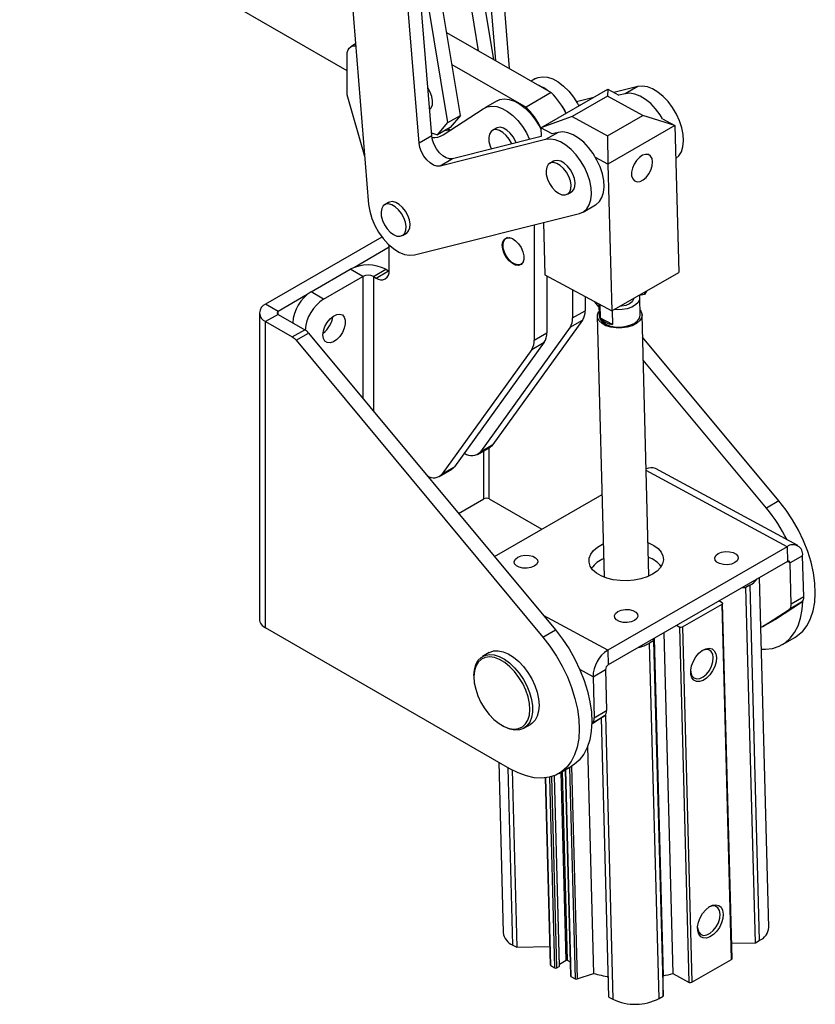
# Model space of a CAD drawing. Extents: x 62 to 786, y 69 to 586.
# Tile 1 of 8: x 92 to 234, y 69 to 245. Entities that reach past the tile are written whole.
import ezdxf

# ---------------------------------------------------------------- set-up
doc = ezdxf.new("R2010")
doc.units = 0
doc.header["$LTSCALE"] = 2
doc.layers.get('0').update_dxf_attribs({"linetype": 'CONTINUOUS'})

msp = doc.modelspace()

# ---------------------------------------------------------------- linework, layer by layer
at = {"color": 7, "linetype": 'CONTINUOUS'}
for p, q in [((150.413674, 235.588727), (91.906395, 269.36426)), ((173.931498, 239.1723), (170.67198, 258.899819)), ((176.999186, 237.401362), (175.251184, 258.875115)), ((179.459181, 235.981236), (177.490355, 260.167761)), ((150.717605, 255.452803), (154.280579, 211.682602)), ((170.676322, 227.621454), (165.957935, 256.178459)), ((176.64287, 237.607058), (173.628149, 255.852995)), ((165.558229, 223.945895), (163.277594, 251.962908)), ((163.319057, 222.653248), (161.038422, 250.670262)), ((168.43715, 226.328808), (164.435333, 250.548932)), ((168.223347, 242.467545), (186.906192, 231.682168)), ((151.944279, 240.383437), (151.104166, 239.89845)), ((150.413674, 231.295614), (150.413674, 238.372301)), ((169.170233, 236.736728), (182.416064, 229.090072)), ((184.129515, 234.191651), (183.344342, 233.738381)), ((202.373737, 232.788418), (198.109463, 231.720422)), ((202.373737, 232.788418), (200.134566, 231.495772)), ((153.582195, 220.262073), (150.413674, 231.295614)), ((186.906192, 231.682168), (182.416064, 229.090072)), ((185.087175, 225.375718), (197.060849, 232.287974)), ((197.008519, 231.039264), (190.691699, 227.392641)), ((194.520798, 230.821632), (191.412907, 230.043255)), ((197.060849, 232.287974), (197.008519, 231.039264)), ((203.322265, 227.622018), (197.008519, 231.039264)), ((197.060849, 232.287974), (199.033849, 231.220109)), ((200.134566, 231.495772), (199.033842, 231.220094)), ((177.270749, 230.23217), (175.031577, 228.939524)), ((192.281627, 229.528986), (191.766387, 229.399944)), ((167.594747, 224.143467), (174.770565, 228.765682)), ((168.43715, 226.328808), (170.676322, 227.621454)), ((170.676322, 227.621454), (168.856471, 225.447108)), ((190.691699, 227.392641), (185.087175, 225.375718)), ((190.691699, 227.392641), (197.005444, 223.975395)), ((197.005444, 223.975395), (203.322265, 227.622018)), ((209.028694, 225.810507), (203.322265, 227.622018)), ((166.617299, 224.154462), (168.43715, 226.328808)), ((168.856471, 225.447108), (166.617299, 224.154462)), ((209.028694, 225.810507), (197.05502, 218.898252)), ((206.820358, 227.005746), (209.028694, 225.810507)), ((209.028694, 225.810507), (209.72789, 199.542802)), ((165.558229, 223.945895), (163.319057, 222.653248)), ((165.511202, 224.5236), (166.617299, 224.154462)), ((168.738212, 225.010196), (168.418924, 225.194518)), ((185.128477, 223.82407), (169.277054, 219.854048)), ((177.110575, 225.338204), (176.403468, 224.93)), ((187.060174, 224.307854), (185.087175, 225.375718)), ((185.087175, 225.375718), (185.128477, 223.824056)), ((188.160976, 224.583566), (185.921805, 223.290919)), ((188.160976, 224.583566), (187.060252, 224.307888)), ((197.005444, 223.975395), (197.05502, 218.898252)), ((185.921805, 223.290919), (167.037882, 218.561402)), ((169.277054, 219.854048), (167.037882, 218.561402)), ((187.35544, 219.429832), (186.648334, 219.021628)), ((197.05502, 218.898252), (194.846683, 220.093491)), ((197.05502, 218.898252), (197.754215, 192.630547)), ((189.823077, 213.522217), (190.530183, 213.930421)), ((157.853616, 212.041036), (157.146509, 211.632833)), ((192.60918, 210.329102), (194.848309, 211.621723)), ((162.461994, 202.680538), (191.963819, 210.069334)), ((183.883396, 208.045573), (183.883396, 187.425227)), ((185.537443, 208.459834), (185.786371, 199.108012)), ((160.321251, 206.133423), (161.028357, 206.541627)), ((156.648079, 205.858429), (135.865962, 193.861168)), ((157.956147, 199.886719), (157.956147, 204.411287)), ((179.078959, 205.746495), (178.84956, 205.614067)), ((157.956147, 204.028269), (151.73599, 200.437449)), ((181.516011, 200.99514), (181.74541, 201.127569)), ((143.99769, 196.051878), (150.998132, 200.093147)), ((153.237303, 198.800501), (150.998132, 200.093147)), ((155.122922, 198.800501), (157.362093, 200.093147)), ((155.599125, 198.525595), (157.838296, 199.818241)), ((157.362093, 200.093147), (157.838296, 199.818241)), ((157.838296, 199.818241), (157.95332, 199.755084)), ((185.786371, 199.108012), (197.754215, 192.630547)), ((197.754215, 192.630547), (209.72789, 199.542802)), ((146.236862, 194.759232), (153.237303, 198.800501)), ((155.122922, 198.800501), (155.599125, 198.525595)), ((186.122568, 198.92605), (186.122568, 188.717874)), ((143.318229, 195.577978), (138.105133, 192.568522)), ((146.236862, 194.759232), (143.99769, 196.051878)), ((190.742162, 196.425744), (190.742162, 191.384709)), ((203.615012, 195.601669), (202.427966, 195.328646)), ((203.604205, 196.007675), (203.615012, 195.601669)), ((203.935821, 196.199112), (203.615012, 195.601669)), ((138.105133, 192.568522), (135.865962, 193.861168)), ((192.981334, 195.213817), (192.981334, 192.677355)), ((195.448147, 193.383771), (194.700306, 194.28344)), ((195.43478, 193.885917), (195.492646, 191.712034)), ((195.712569, 191.364791), (195.648541, 193.77022)), ((202.823381, 191.907164), (202.741012, 195.00165)), ((134.743203, 192.296386), (134.743203, 137.533722)), ((138.105134, 192.02425), (135.865961, 190.731604)), ((138.105134, 192.02425), (142.868218, 189.274581)), ((190.742162, 191.384709), (192.981334, 192.677355)), ((197.806166, 192.660537), (197.871764, 190.196151)), ((135.865961, 190.731604), (140.629045, 187.981934)), ((135.865961, 135.968939), (135.865961, 190.731604)), ((192.526899, 191.00996), (176.495919, 168.74404)), ((190.287728, 189.717314), (192.526899, 191.00996)), ((195.15943, 191.703163), (196.400119, 145.092476)), ((197.871764, 190.196151), (195.712569, 191.364791)), ((204.397286, 145.305346), (203.156599, 191.916032)), ((140.629045, 187.981934), (142.868218, 189.274581)), ((141.302811, 187.395727), (143.541983, 188.688374)), ((143.541983, 188.688374), (187.670329, 135.600915)), ((190.287728, 189.717314), (174.256747, 167.451394)), ((183.883396, 187.425227), (186.122568, 188.717874)), ((141.302811, 187.395727), (185.431156, 134.308268)), ((185.668133, 187.050479), (169.637153, 164.784558)), ((183.428962, 185.757832), (185.668133, 187.050479)), ((227.621862, 158.664444), (203.261624, 187.970397)), ((183.428962, 185.757832), (167.397982, 163.491912)), ((225.38269, 157.371797), (203.371244, 183.852096)), ((173.744493, 166.982183), (175.983664, 168.27483)), ((174.256747, 167.451394), (176.495919, 168.74404)), ((171.411349, 167.213214), (171.393254, 167.22366)), ((166.885727, 163.022702), (169.124899, 164.315348)), ((167.397982, 163.491912), (169.637153, 164.784558)), ((230.980174, 150.660972), (205.536724, 164.43196)), ((170.359699, 156.426022), (174.874686, 159.032469)), ((175.817495, 159.032468), (185.213793, 153.608101)), ((176.759145, 148.727332), (196.007589, 159.839222)), ((227.621862, 158.664444), (225.38269, 157.371797)), ((229.07096, 150.467123), (197.015451, 131.961872)), ((229.07096, 150.467123), (229.140829, 147.842335)), ((231.866113, 148.85453), (229.626942, 147.561885)), ((232.061973, 141.496324), (231.866113, 148.85453)), ((229.140829, 147.842335), (197.08532, 129.337083)), ((229.822802, 140.203678), (229.626942, 147.561885)), ((204.397286, 145.305346), (204.396845, 145.225048)), ((225.823141, 82.408187), (224.157975, 144.965793)), ((221.007663, 143.147158), (221.714597, 143.159993)), ((222.423141, 143.569026), (221.714597, 143.159993)), ((223.406111, 79.612526), (221.714597, 143.159993)), ((222.423141, 143.569026), (224.114655, 80.02156)), ((232.061973, 141.496324), (229.822802, 140.203678)), ((210.378538, 136.11516), (217.449606, 140.1972)), ((217.449721, 140.460777), (216.884311, 140.766797)), ((219.141121, 76.649726), (217.449606, 140.1972)), ((219.238747, 76.786104), (217.547233, 140.333579)), ((224.764573, 136.207665), (229.439993, 139.255544)), ((227.003744, 137.50031), (231.679164, 140.54819)), ((231.679164, 140.54819), (229.439993, 139.255544)), ((224.733778, 136.188754), (226.972948, 137.481399)), ((227.003744, 137.50031), (224.764573, 136.207665)), ((226.972948, 137.481399), (227.003744, 137.50031)), ((179.513813, 110.771571), (135.865961, 135.968939)), ((185.431156, 134.308268), (187.670329, 135.600915)), ((209.341839, 136.41262), (209.907249, 136.1066)), ((211.598764, 72.559126), (209.907249, 136.1066)), ((210.378538, 136.11516), (212.070053, 72.567685)), ((205.218312, 133.63689), (205.218485, 134.032259)), ((205.304745, 134.082052), (206.911411, 73.722239)), ((207.050469, 135.089841), (208.672764, 74.142794)), ((228.24713, 132.965486), (230.486303, 134.258133)), ((205.218312, 133.63689), (204.509769, 133.227857)), ((206.201283, 69.68039), (204.509769, 133.227857)), ((205.218312, 133.63689), (206.909827, 70.089424)), ((175.809948, 131.530076), (174.631437, 130.849736)), ((197.015451, 131.961872), (197.08532, 129.337083)), ((173.09682, 127.457876), (173.09682, 127.185739)), ((194.389455, 127.219716), (196.628626, 128.512362)), ((194.389455, 127.219716), (194.585315, 119.86151)), ((196.628626, 128.512362), (196.824486, 121.154156)), ((196.441676, 120.206021), (194.165164, 118.721972)), ((194.202506, 118.913375), (196.441676, 120.206021)), ((194.585315, 119.86151), (196.824486, 121.154156)), ((197.245513, 69.91391), (195.915956, 119.863312)), ((178.098785, 118.521139), (178.334453, 118.385042)), ((182.039168, 118.017784), (183.217678, 118.698124)), ((194.202506, 118.913375), (194.16968, 118.891978)), ((193.411501, 114.730662), (194.491162, 74.169546)), ((177.531568, 111.915896), (178.342584, 81.447279)), ((188.295597, 109.901957), (190.534769, 111.194603)), ((179.913189, 110.548432), (180.757262, 78.837997)), ((188.392871, 75.466456), (187.486591, 109.513992)), ((189.391599, 110.534671), (190.37224, 73.69353)), ((185.838693, 109.119259), (186.728773, 75.680402)), ((219.165563, 79.535511), (223.406111, 79.612526)), ((223.406111, 79.612526), (224.114655, 80.02156)), ((180.049064, 79.221304), (180.757262, 78.837997)), ((180.757262, 78.837997), (186.641879, 78.944867)), ((188.383693, 75.811241), (189.591423, 76.508448)), ((189.77994, 76.511872), (190.304784, 76.227811)), ((212.070053, 72.567685), (219.141121, 76.649726)), ((186.826286, 75.553202), (187.552525, 75.160138)), ((187.929558, 75.16698), (188.353821, 75.411902)), ((191.578749, 73.176388), (194.491162, 74.169546)), ((208.672764, 74.142794), (211.598764, 72.559126)), ((190.450251, 73.591777), (191.17649, 73.198704)), ((206.909827, 70.089424), (206.911411, 73.722239)), ((197.245513, 69.91391), (197.953714, 69.53061)), ((206.201283, 69.68039), (206.909827, 70.089424))]:
    msp.add_line(p, q, dxfattribs=at)
at = {"color": 8, "linetype": 'CONTINUOUS'}
for p, q in [((153.237303, 198.800501), (153.237303, 177.024673)), ((155.122922, 198.800501), (155.122922, 174.756226)), ((138.105133, 192.024254), (138.105133, 192.568522)), ((174.874686, 159.032469), (174.874686, 167.634622)), ((175.817495, 159.032468), (175.817495, 168.178894)), ((229.07096, 150.467123), (203.897219, 164.092138)), ((229.626942, 147.561885), (229.125318, 147.833378)), ((197.015451, 131.961872), (185.526277, 138.180261)), ((194.389455, 127.219716), (192.048033, 128.486981)), ((196.600997, 120.349894), (197.953714, 69.53061)), ((180.049064, 79.221304), (179.2045, 110.950128)), ((190.170705, 110.984437), (191.17649, 73.198704)), ((190.566287, 111.212933), (191.578749, 73.176388)), ((187.552525, 75.160138), (186.644998, 109.254451)), ((187.929558, 75.16698), (187.01957, 109.353742)), ((187.446498, 109.498546), (188.353821, 75.411902)), ((189.591423, 76.508448), (188.696392, 110.133332)), ((188.882146, 110.240566), (189.77994, 76.511872)), ((189.46576, 110.577483), (190.450251, 73.591777)), ((186.826286, 75.553202), (185.932539, 109.129852))]:
    msp.add_line(p, q, dxfattribs=at)
at = {"color": 7, "linetype": 'CONTINUOUS', "flags": 128}
for points in [[(150.413674, 238.372301), (150.458965, 238.877153), (150.593093, 239.310313), (150.810905, 239.655137), (151.104031, 239.898372), (151.461206, 240.03067), (151.868704, 240.046948), (151.972778, 240.033346)], [(184.129515, 234.191651), (184.566174, 234.389775), (185.376374, 234.533559), (186.270873, 234.444153), (187.218505, 234.124671), (188.186254, 233.586244), (189.140402, 232.847632), (190.047704, 231.93457), (190.876552, 230.878868), (191.598064, 229.717311), (191.832231, 229.269557)], [(165.175137, 228.652075), (165.464854, 228.980548), (165.669602, 229.527613), (165.711325, 230.207909), (165.586931, 230.970982), (165.305645, 231.760238), (164.888328, 232.517141), (164.856646, 232.564649)], [(209.18592, 219.903731), (209.734219, 220.39455), (210.181931, 221.112686), (210.466619, 222.003303), (210.578589, 223.036073), (210.514031, 224.175824), (210.275142, 225.383743), (209.870055, 226.618698), (209.312568, 227.838632), (208.621665, 229.002002), (207.820873, 230.069191), (206.937461, 231.003859), (206.001515, 231.774174), (205.044905, 232.353906), (204.100209, 232.723312), (203.199596, 232.869813), (202.373737, 232.788418)], [(206.820291, 227.005763), (206.382494, 227.709356), (205.581702, 228.776545), (204.69829, 229.711213), (203.762344, 230.481528), (202.805733, 231.06126), (201.861038, 231.430666), (200.960425, 231.577167), (200.134566, 231.495772)], [(174.770565, 228.765682), (175.468237, 229.137647), (176.278437, 229.281432), (177.172936, 229.192025), (178.120567, 228.872543), (179.088317, 228.334116), (180.042465, 227.595505), (180.949767, 226.682443), (181.778614, 225.626741), (182.500126, 224.465183), (183.060787, 223.306213)], [(177.270749, 230.23217), (177.707409, 230.430294), (178.517608, 230.574078), (179.412107, 230.484672), (180.359739, 230.16519), (181.327488, 229.626762), (182.281636, 228.888151), (183.188938, 227.975089), (184.017786, 226.919387), (184.739298, 225.75783), (185.095644, 225.057552)], [(188.878792, 229.227921), (189.358892, 228.424665), (189.59306, 227.976911)], [(180.663757, 222.705872), (180.532096, 223.02472), (180.114779, 223.781623), (179.592382, 224.450038), (179.003649, 224.98039), (178.392243, 225.333347), (177.803511, 225.482731), (177.281114, 225.417464), (177.110575, 225.338204)], [(169.277054, 219.854048), (168.734444, 219.832258), (168.135231, 220.016733), (167.520251, 220.394899), (166.931414, 220.940988), (166.408848, 221.617783), (165.988166, 222.379162), (165.698035, 223.173237), (165.558229, 223.945895)], [(168.009961, 224.958429), (168.22431, 224.958238), (169.054082, 225.08348)], [(179.87268, 222.507744), (179.824989, 222.616516), (179.407672, 223.373419), (178.885275, 224.041834), (178.296542, 224.572186), (177.685136, 224.925143), (177.096404, 225.074527), (176.574007, 225.009259), (176.15669, 224.73418), (175.875403, 224.269691), (175.751009, 223.650241), (175.792733, 222.921771), (175.99748, 222.13831), (176.226979, 221.594671)], [(194.848352, 211.621748), (194.925972, 211.668497), (195.521458, 212.189698), (195.96917, 212.907834), (196.253858, 213.798451), (196.365828, 214.831221), (196.301269, 215.970971), (196.062381, 217.17889), (195.657294, 218.413846), (195.099807, 219.63378), (194.408904, 220.79715), (193.608112, 221.864339), (192.7247, 222.799006), (191.788754, 223.569322), (190.832143, 224.149054), (189.887448, 224.51846), (188.986835, 224.66496), (188.160976, 224.583566)], [(167.037882, 218.561402), (166.495272, 218.539611), (165.896059, 218.724086), (165.281079, 219.102253), (164.692242, 219.648342), (164.169677, 220.325137), (163.748994, 221.086515), (163.458864, 221.88059), (163.319057, 222.653248)], [(191.963819, 210.069334), (192.686801, 210.375851), (193.282286, 210.897052), (193.729998, 211.615187), (194.014686, 212.505805), (194.126656, 213.538574), (194.062098, 214.678325), (193.82321, 215.886244), (193.418122, 217.121199), (192.860635, 218.341133), (192.169732, 219.504504), (191.368941, 220.571693), (190.485529, 221.50636), (189.549582, 222.276676), (188.592972, 222.856408), (187.648277, 223.225813), (186.747663, 223.372314), (185.921805, 223.290919)], [(205.038318, 219.278688), (204.937205, 219.881837), (204.677529, 220.334673), (204.282364, 220.596959), (203.786827, 220.645386), (203.234944, 220.475655), (202.675752, 220.102848), (202.158939, 219.560088), (201.730426, 218.895602), (201.42829, 218.168432), (201.279376, 217.443191), (201.296913, 216.784322), (201.479344, 216.250366), (201.810463, 215.888766), (202.260843, 215.731655), (202.790472, 215.79299), (203.352284, 216.067324), (203.896363, 216.530279), (204.374363, 217.140721), (204.743816, 217.844407), (204.971889, 218.578815), (205.038318, 219.278688)], [(188.235705, 213.679406), (188.841417, 213.425873), (189.402205, 213.38342), (189.876479, 213.555194), (190.229065, 213.928454), (190.433813, 214.475519), (190.475536, 215.155815), (190.351142, 215.918888), (190.069855, 216.708144), (189.652538, 217.465047), (189.130142, 218.133461), (188.541409, 218.663814), (187.930002, 219.016772), (187.34127, 219.166155), (186.818872, 219.100888), (186.401555, 218.825809), (186.120269, 218.361319), (185.995876, 217.741868), (186.0376, 217.013399), (186.242345, 216.229938), (186.594932, 215.44959), (187.069207, 214.730231), (187.629994, 214.125213), (188.235705, 213.679406)], [(190.530183, 213.930421), (190.583585, 213.963398), (190.936171, 214.336658), (191.140919, 214.883723), (191.182643, 215.564019), (191.058248, 216.327092), (190.776962, 217.116348), (190.359645, 217.873251), (189.837249, 218.541665), (189.248515, 219.072018), (188.637108, 219.424976), (188.048377, 219.574359), (187.525979, 219.509092), (187.35544, 219.429832)], [(154.280579, 211.682602), (154.470161, 210.456022), (154.839404, 209.187346), (155.374959, 207.922431), (156.057471, 206.70699), (156.862272, 205.584954), (157.760275, 204.596876), (158.719023, 203.778468), (159.703864, 203.159309), (160.679204, 202.761778), (161.609792, 202.600242), (162.461994, 202.680538)], [(158.73388, 206.290609), (159.339591, 206.037079), (159.900379, 205.994624), (160.374654, 206.166398), (160.727239, 206.539659), (160.931987, 207.086724), (160.97371, 207.76702), (160.849316, 208.530092), (160.56803, 209.319348), (160.150713, 210.076252), (159.628316, 210.744666), (159.039583, 211.275019), (158.428177, 211.627976), (157.839444, 211.77736), (157.317047, 211.712092), (156.899731, 211.437013), (156.618444, 210.972523), (156.49405, 210.353073), (156.535774, 209.624603), (156.740521, 208.841142), (157.093106, 208.060795), (157.567381, 207.341436), (158.128169, 206.736418), (158.73388, 206.290609)], [(161.028357, 206.541627), (161.08176, 206.574602), (161.434346, 206.947863), (161.639093, 207.494928), (161.680817, 208.175224), (161.556423, 208.938296), (161.275136, 209.727552), (160.857819, 210.484455), (160.335422, 211.15287), (159.746689, 211.683223), (159.135284, 212.03618), (158.546551, 212.185564), (158.024154, 212.120296), (157.853616, 212.041036)], [(178.179401, 204.379591), (178.265268, 204.987878), (178.51524, 205.442975), (178.907105, 205.704449), (179.406044, 205.749062), (179.967724, 205.572852), (180.542239, 205.191473), (181.078539, 204.638817), (181.528972, 203.963987), (181.853515, 203.226946), (182.023331, 202.49318), (182.023331, 201.827893), (181.853515, 201.290195), (181.528972, 200.927863), (181.078539, 200.773091), (180.542239, 200.839632), (179.967724, 201.121576), (179.406044, 201.593869), (178.907105, 202.214542), (178.51524, 202.928453), (178.265268, 203.672162), (178.179401, 204.379591)], [(181.974385, 201.591348), (181.815779, 201.273176), (181.465332, 200.968027), (181.000924, 200.870495), (180.463822, 200.989244), (179.901749, 201.313722), (179.364647, 201.815098), (178.900239, 202.448824), (178.549793, 203.15859), (178.344444, 203.88133), (178.30244, 204.552824), (178.427513, 205.113411), (178.70855, 205.513275), (179.12058, 205.71689), (179.595089, 205.712857)], [(202.668571, 195.376507), (202.722413, 195.17931), (202.699321, 194.660573), (202.444468, 194.15741), (201.974152, 193.702005), (201.318457, 193.32348), (200.519319, 193.046045), (199.627845, 192.887448), (198.701054, 192.857829), (198.213495, 192.895684)], [(201.67288, 194.892744), (201.642911, 194.723293), (201.39141, 194.28616), (200.913227, 193.909512), (200.255168, 193.630222), (199.481651, 193.475624), (199.179628, 193.45342)], [(146.11901, 188.3494), (146.208019, 189.082706), (146.467135, 189.853627), (146.873337, 190.593654), (147.39053, 191.237039), (147.97276, 191.726609), (148.568293, 192.018866), (149.124214, 192.087841), (149.591126, 191.927408), (149.927543, 191.551822), (150.103571, 190.99445), (150.103571, 190.304822), (149.927543, 189.544212), (149.591126, 188.780207), (149.124214, 188.080689), (148.568293, 187.507812), (147.97276, 187.112481), (147.39053, 186.929826), (146.873337, 186.976069), (146.467135, 187.247109), (146.208019, 187.718857), (146.11901, 188.3494)], [(202.799605, 192.800456), (202.998524, 192.503311), (203.155099, 191.952437), (203.060517, 191.392592), (202.720731, 190.858945), (202.157084, 190.385033), (201.404995, 190.000632), (200.511719, 189.729894), (199.533386, 189.589832), (198.531468, 189.589245), (197.568915, 189.728173), (196.706214, 189.997884), (195.997567, 190.381431), (195.487502, 190.854715), (195.20807, 191.387998), (195.176828, 191.947773), (195.395737, 192.498865), (195.468868, 192.605326)], [(195.492646, 191.712034), (195.616918, 191.214677), (195.982915, 190.726869), (196.56529, 190.312849), (197.324354, 190.00083), (198.20838, 189.812077), (199.157121, 189.759449), (200.105923, 189.846537), (200.990129, 190.067402), (201.749477, 190.406998), (202.332222, 190.842176), (202.698647, 191.343285), (202.823787, 191.87617), (202.823381, 191.907164)], [(176.495919, 168.74404), (176.255336, 168.47335), (175.983664, 168.27483)], [(169.637153, 164.784558), (169.39657, 164.513869), (169.124899, 164.315348)], [(230.486303, 134.258133), (230.966429, 134.567414), (231.892104, 135.384792), (232.670696, 136.405532), (233.290965, 137.614888), (233.743959, 138.995404), (234.023133, 140.527149), (234.124461, 142.188005), (234.046482, 143.954004), (233.790313, 145.799637), (233.35966, 147.698262), (232.76074, 149.622481), (232.002195, 151.544495), (231.09498, 153.436565), (230.052194, 155.271371), (228.888891, 157.022423), (227.621862, 158.664444)], [(205.033232, 145.549808), (204.055946, 145.080867), (202.943687, 144.721055), (201.736654, 144.483362), (200.47847, 144.376383), (199.214616, 144.403981), (197.990767, 144.56517), (196.851155, 144.854112), (195.836969, 145.260372), (194.984868, 145.769254), (194.325643, 146.362387), (193.883123, 147.018317), (193.673305, 147.713337), (193.703766, 148.422337), (193.97341, 149.119686), (194.472491, 149.780175), (195.182969, 150.379945), (196.079166, 150.897309), (196.243571, 150.973785)], [(204.240737, 151.186655), (204.316994, 151.156576), (205.254381, 150.696928), (206.013482, 150.143411), (206.566859, 149.516043), (206.894512, 148.83749), (206.984598, 148.132291), (206.833865, 147.425919), (206.447754, 146.74391), (205.840224, 146.110909), (205.033232, 145.549808)], [(180.928271, 148.578064), (181.525652, 148.822802), (182.229999, 148.94114), (182.956353, 148.918792), (183.617107, 148.758451), (184.132565, 148.479467), (184.440554, 148.115477), (184.503927, 147.710398), (184.315038, 147.313084), (183.896673, 146.971442), (183.29929, 146.726705), (182.594945, 146.608366), (181.86859, 146.630714), (181.207835, 146.791056), (180.692377, 147.07004), (180.384389, 147.434029), (180.321017, 147.839109), (180.509904, 148.236423), (180.928271, 148.578064)], [(216.74629, 149.228532), (217.343674, 149.473277), (218.048019, 149.591608), (218.774373, 149.56926), (219.435128, 149.408925), (219.950584, 149.129943), (220.258574, 148.765953), (220.321946, 148.360873), (220.133061, 147.963549), (219.714693, 147.621918), (219.117313, 147.377171), (218.412965, 147.258842), (217.68661, 147.28119), (217.025855, 147.441532), (216.510399, 147.720515), (216.202409, 148.084497), (216.139037, 148.489576), (216.327926, 148.886898), (216.74629, 149.228532)], [(196.404832, 145.012312), (196.401619, 145.056071), (196.400119, 145.092476)], [(201.801322, 137.280749), (201.203942, 137.036002), (200.499593, 136.917673), (199.773239, 136.940021), (199.112484, 137.100363), (198.597028, 137.379346), (198.289038, 137.743328), (198.225666, 138.148407), (198.414555, 138.545729), (198.832919, 138.887363), (199.430302, 139.132108), (200.134647, 139.250439), (200.861002, 139.228091), (201.521757, 139.067756), (202.037213, 138.788774), (202.345203, 138.424784), (202.408575, 138.019704), (202.21969, 137.62238), (201.801322, 137.280749)], [(217.449721, 140.460777), (217.49115, 140.433286), (217.521932, 140.40162), (217.540882, 140.367001), (217.547271, 140.330758), (217.540849, 140.294282), (217.521872, 140.258975), (217.491062, 140.226189), (217.449606, 140.1972)], [(224.498846, 132.15991), (225.210825, 132.14512), (226.490056, 132.294175), (227.667867, 132.672544), (228.727256, 133.274768), (229.652931, 134.092145), (230.431524, 135.112885), (231.051792, 136.322242), (231.504786, 137.702758), (231.78396, 139.234502), (231.883701, 140.753129)], [(187.670329, 135.600915), (188.937358, 133.958894), (190.10066, 132.207842), (191.143447, 130.373036), (192.050661, 128.480966), (192.809206, 126.558952), (193.408127, 124.634733), (193.83878, 122.736108), (194.094949, 120.890474), (194.172927, 119.124476), (194.071599, 117.46362), (193.792426, 115.931875), (193.339431, 114.551359), (192.719163, 113.342003), (191.94057, 112.321263), (191.014896, 111.503885), (190.534769, 111.194603)], [(185.431156, 134.308268), (186.698186, 132.666247), (187.861488, 130.915195), (188.904275, 129.080389), (189.811489, 127.188319), (190.570034, 125.266305), (191.168955, 123.342086), (191.599608, 121.443461), (191.855776, 119.597828), (191.933755, 117.831829), (191.832427, 116.170973), (191.553253, 114.639228), (191.100259, 113.258712), (190.479991, 112.049356), (189.701398, 111.028616), (188.775723, 110.211238), (187.716334, 109.609015), (186.538523, 109.230646), (185.259292, 109.081591), (183.897113, 109.163994), (182.47165, 109.476685), (181.003486, 110.015129), (179.513813, 110.771571)], [(216.442325, 130.638454), (216.376597, 129.86422), (216.145695, 129.049231), (215.766734, 128.253936), (215.267824, 127.537319), (214.685968, 126.952533), (214.064315, 126.542947), (213.448974, 126.33893), (212.885583, 126.355618), (212.415925, 126.59178), (212.07483, 127.029892), (211.887597, 127.637463), (211.868115, 128.369434), (212.017823, 129.171518), (212.325626, 129.984227), (212.768685, 130.747293), (213.31415, 131.404109), (213.92156, 131.905972), (214.545872, 132.215661), (215.140779, 132.310207), (215.66216, 132.182591), (216.071348, 131.842285), (216.337994, 131.314529), (216.442325, 130.638454)], [(215.894684, 130.628515), (215.786415, 131.274335), (215.508368, 131.759214), (215.085248, 132.04005), (214.554648, 132.091907), (213.963721, 131.910168), (213.802573, 131.823832)], [(173.09682, 127.457876), (173.176363, 128.462117), (173.421653, 129.367366), (173.82487, 130.114045), (174.373058, 130.678146), (175.048595, 131.041557), (175.829769, 131.192589), (176.691474, 131.126383), (177.606011, 130.845073), (178.543989, 130.357694), (179.475262, 129.679913), (180.369892, 128.833523), (181.199132, 127.845721), (181.936322, 126.748249), (182.557778, 125.576392), (183.043516, 124.36781), (183.377927, 123.161352), (183.550269, 121.995778), (183.554993, 120.908578), (183.391955, 119.934667), (183.066388, 119.105369), (182.588762, 118.447329), (181.97443, 117.98169), (181.243129, 117.723435), (180.418368, 117.680854), (179.526657, 117.855314), (178.596655, 118.241212), (178.334453, 118.385042)], [(173.817935, 123.781498), (174.36629, 122.6073), (175.041779, 121.490662), (175.821398, 120.469622), (176.678599, 119.57894), (177.584189, 118.848943), (178.507332, 118.304506), (179.41659, 117.964157), (180.281001, 117.839486), (181.071125, 117.934744), (181.760057, 118.246683), (182.324337, 118.764684), (182.744748, 119.471101), (183.006975, 120.341888), (183.102086, 121.347379), (183.026847, 122.453344), (182.783815, 123.622114), (182.381263, 124.813894), (181.832908, 125.988085), (181.15742, 127.104722), (180.377802, 128.125761), (179.520602, 129.016443), (178.61501, 129.746441), (177.691866, 130.290879), (176.782609, 130.631226), (175.9182, 130.755897), (175.128075, 130.66064), (174.439142, 130.3487), (173.874861, 129.8307), (173.45445, 129.124284), (173.192223, 128.253497), (173.097111, 127.248006), (173.172352, 126.142039), (173.415387, 124.973268), (173.817935, 123.781498)], [(175.809948, 131.530076), (175.874685, 131.56617), (176.605986, 131.824425), (177.430745, 131.867006), (178.322457, 131.692546), (179.252458, 131.306649), (180.19086, 130.721719), (181.107501, 129.956554), (181.972923, 129.035745), (182.759303, 127.988901), (183.441372, 126.849646), (183.997205, 125.654615)], [(211.859114, 128.233073), (211.888576, 127.957671), (212.083915, 127.38594), (212.438457, 126.998757), (212.920705, 126.83053), (213.487802, 126.8962), (214.089364, 127.189946), (214.671935, 127.685658), (215.183756, 128.339288), (215.579344, 129.092758), (215.823554, 129.879122), (215.894684, 130.628515)], [(183.997205, 125.654615), (184.408937, 124.442212), (184.663339, 123.251402), (184.75223, 122.120464), (184.672752, 121.085742), (184.427464, 120.180493), (184.024245, 119.433822), (183.476059, 118.869712), (183.217678, 118.698124)], [(217.663157, 84.773762), (217.59743, 83.99952), (217.366527, 83.184531), (216.987566, 82.389236), (216.488656, 81.672627), (215.906797, 81.087835), (215.285148, 80.678247), (214.669807, 80.47423), (214.106416, 80.490918), (213.636758, 80.72708), (213.295663, 81.165192), (213.10843, 81.772763), (213.088947, 82.504734), (213.238656, 83.306826), (213.546458, 84.119535), (213.989518, 84.882593), (214.534982, 85.539417), (215.142393, 86.041279), (215.766704, 86.350961), (216.361612, 86.445507), (216.882993, 86.317891), (217.29218, 85.977593), (217.558827, 85.449828), (217.663157, 84.773762)], [(213.079946, 82.368373), (213.109405, 82.092973), (213.304748, 81.52124), (213.65929, 81.134056), (214.141538, 80.965829), (214.708634, 81.031508), (215.310197, 81.325246), (215.892768, 81.820958), (216.404589, 82.474588), (216.800176, 83.228066), (217.044386, 84.01443), (217.115517, 84.763814)], [(217.115517, 84.763814), (217.007248, 85.409642), (216.729201, 85.894514), (216.306081, 86.175358), (215.77548, 86.227215), (215.184553, 86.045468), (215.023406, 85.959132)]]:
    msp.add_lwpolyline(points, dxfattribs=at)
at = {"color": 7, "linetype": 'CONTINUOUS'}
for centre, radius, start, end in [((182.174789, 226.602908), 6.829818, 52.0660157, 67.93936083), ((177.989644, 222.487566), 12.808027, 25.30752434, 45.87957204), ((173.498058, 219.894201), 12.809952, 25.21056179, 45.87884454), ((165.889438, 226.918136), 3.256818, 264.7278638, 301.57484744), ((154.180112, 193.951949), 6.916597, 62.60966238, 117.39033534), ((154.180113, 196.980889), 2.04936, 62.60963775, 117.39036225), ((156.519233, 199.653627), 1.455697, 230.79673592, 9.21408977), ((147.895968, 189.98101), 7.214708, 122.7056808, 175.67402709), ((136.459849, 192.296386), 1.673692, 110.7834159, 249.21655194), ((150.134784, 188.688671), 7.214258, 122.7046234, 175.69300917), ((138.208417, 192.296386), 0.291076, 110.78340249, 249.21678238), ((190.137263, 192.556858), 2.846622, 327.08354322, 2.42603463), ((143.512416, 192.167309), 4.388439, 306.69611524, 353.3092883), ((143.512346, 192.167349), 4.388513, 306.69652872, 353.30887481), ((187.898092, 191.264212), 2.846622, 327.08354322, 2.42603463), ((198.263392, 193.498728), 3.325716, 219.91477116, 263.23729767), ((141.544017, 187.072285), 2.56975, 38.96825371, 58.98226652), ((183.278498, 188.597377), 2.846622, 327.08354322, 2.42603463), ((139.304845, 185.779638), 2.56975, 38.96825371, 58.98226652), ((181.039326, 187.304731), 2.846622, 327.08354322, 2.42603463), ((172.710487, 168.808416), 2.057287, 230.8405122, 318.72928966), ((204.77156, 162.733985), 1.862417, 65.74209536, 118.26178299), ((165.887645, 164.7821), 1.986379, 236.45280138, 319.49476933), ((175.34609, 158.122664), 1.024678, 62.60958242, 117.39035597), ((202.276013, 138.251839), 29.991521, 26.60450581, 39.60655489), ((230.138213, 149.088268), 1.743637, 352.29621624, 127.74035305), ((198.282235, 143.591224), 5.149035, 112.48008924, 143.94735728), ((202.567818, 143.663675), 5.198999, 39.25718173, 70.41434366), ((229.326439, 147.602535), 0.30324, 352.29603931, 127.74067039), ((220.653502, 146.914886), 3.785023, 297.87454209, 324.64731109), ((231.016056, 141.367266), 1.053849, 308.99291593, 7.03429588), ((228.776886, 140.07462), 1.053849, 308.99291593, 7.03429588), ((136.661631, 137.725035), 1.927943, 185.69494493, 245.62519625), ((210.134338, 136.581934), 0.526794, 244.46401745, 297.61695417), ((224.378771, 136.814124), 0.718773, 271.22074631, 302.4626572), ((200.77125, 139.978115), 7.716379, 282.83623964, 298.97915224), ((200.126383, 127.141017), 5.737468, 122.83443977, 179.21406721), ((197.62633, 128.498686), 0.997798, 122.83377036, 179.21469222), ((193.539398, 119.732452), 1.053849, 308.99291593, 7.03429588), ((195.778569, 121.025098), 1.053849, 308.99291593, 7.03429588), ((181.118695, 81.808405), 2.7995, 187.41160304, 247.53745753), ((223.083012, 82.5649), 2.744607, 292.07872642, 356.72670915), ((189.689104, 76.321734), 0.210723, 64.46446521, 117.61667006), ((219.082195, 76.79504), 0.156808, 292.07283506, 356.73304743), ((186.888835, 75.702131), 0.161531, 187.73089787, 247.21775108), ((187.734201, 75.540447), 0.421475, 244.46588701, 297.61356829), ((188.330215, 75.470052), 0.062759, 292.09450662, 356.71524545), ((200.947762, 96.33097), 23.082816, 253.75683082, 260.77445792), ((202.132038, 97.637741), 24.388392, 281.30134422, 285.55659773), ((190.499137, 73.710037), 0.127966, 187.41141244, 247.5407651), ((191.405108, 73.683019), 0.535562, 244.73064106, 288.91852493), ((211.825852, 73.034489), 0.52682, 244.46542207, 297.61554955), ((201.927782, 77.849549), 9.219434, 244.46557222, 297.6152474)]:
    msp.add_arc(centre, radius, start, end, dxfattribs=at)

doc.saveas('drawing.dxf')
